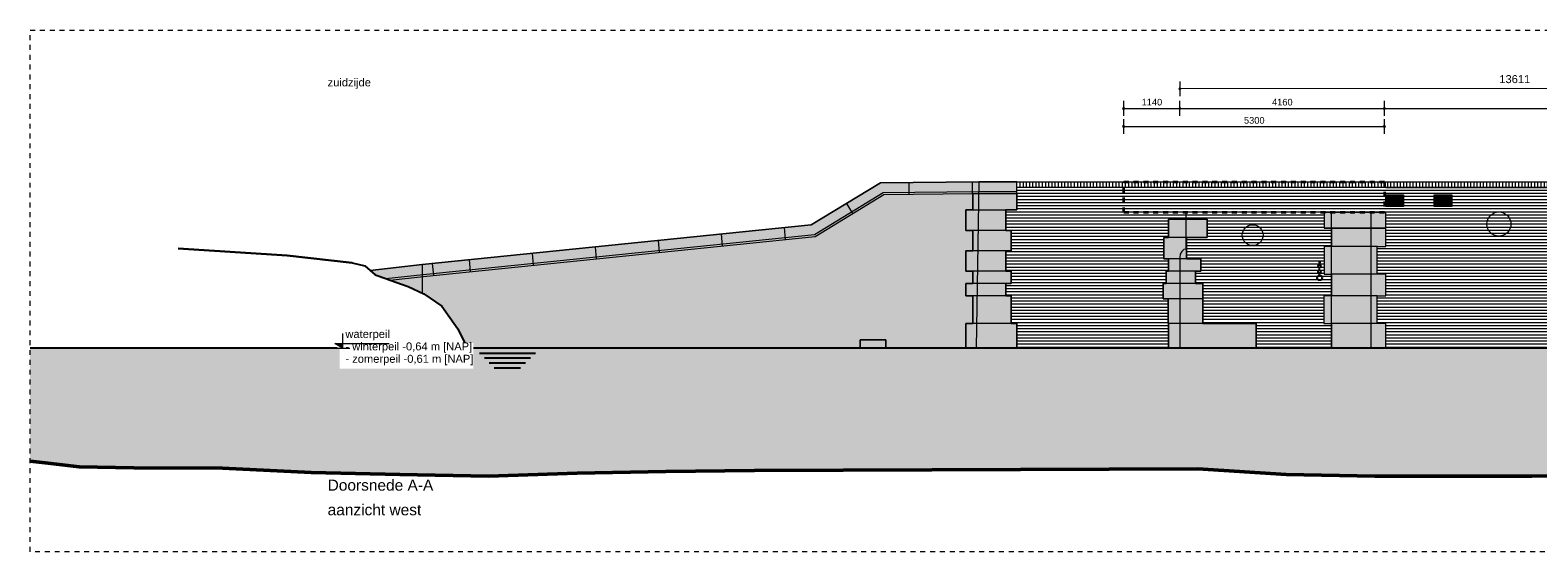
# Model space of a CAD drawing. Extents: x -294884 to 286267, y 0 to 1429765.
# Tile 148 of 178: x -25200 to 5457, y 1173213 to 1183813. Entities that reach past the tile are written whole.
import ezdxf

# ---------------------------------------------------------------- set-up
doc = ezdxf.new("R2010")
doc.units = 0
doc.header["$MEASUREMENT"] = 0
doc.linetypes.add('DASHED', pattern=[200, 100, -100])
for name, color, linetype in [('A-0010--', 7, 'Continuous'), ('A-0019-AFDEKVLAK', 1, 'Continuous'), ('A-0030-STRAMIEN', 1, 'Continuous'), ('A-0038-STR-MAATLIJN', 1, 'Continuous'), ('A-1100-TXT+MT-SO', 7, 'Continuous'), ('A-1130-TXT+MT-BE', 1, 'Continuous')]:
    doc.layers.add(name, color=color, linetype=linetype)
doc.dimstyles.new('@D00GM', dxfattribs={"dimtxt": 135, "dimasz": 1, "dimexe": 0.18, "dimexo": 0.0625, "dimgap": 13.5, "dimtad": 1, "dimdec": 0, "dimzin": 0, "dimdsep": 46, "dimtxsty": 'Standard', "dimblk": '^SD00____100_10', "dimcen": 0.09, "dimse1": 1, "dimse2": 1, "dimclrd": 1, "dimadec": 0, "dimazin": 0, "dimtfac": 1, "dimtdec": 4, "dimtmove": 0, "dimatfit": 3, "dimfxl": 0, "dimtolj": 1, "dimtzin": 0, "dimlwd": 13, "dimarcsym": 0})
pattern_1 = [(270, (0, 0), (65, -1e-14), [])]
pattern_2 = [(0, (0, 0), (0, 62.5), [])]

# ---------------------------------------------------------------- blocks, each defined once
blk = doc.blocks.new('*D')
at = {"color": 1, "linetype": 'Continuous', "lineweight": 13}
for points in [[(62927, 114665), (63143, 119960)], [(63293, 119954), (62993, 119966)], [(79682, 118845), (79383, 118875)], [(79499, 118522), (79533, 118860)], [(78427, 113303), (78957, 118577)], [(79106, 118562), (78808, 118592)], [(79148, 115040), (79499, 118522)], [(79648, 118507), (79349, 118537)], [(79648, 118507), (79349, 118537)], [(78968, 113249), (79148, 115040)], [(79298, 115025), (78999, 115055)], [(79298, 115025), (78999, 115055)], [(63077, 114659), (62777, 114671)], [(78576, 113288), (78278, 113318)], [(79118, 113234), (78819, 113264)], [(79118, 113234), (78819, 113264)], [(78934, 112910), (78968, 113249)], [(79084, 112895), (78785, 112925)], [(-122398, 58428), (-122398, 58128)], [(-117098, 58275), (-122398, 58278)], [(-117098, 58425), (-117098, 58125)], [(26619, -2220), (26619, -1920)], [(26619, -2220), (26619, -1920)], [(26619, -2070), (31919, -2070)], [(26619, -2070), (31919, -2070)], [(31919, -2220), (31919, -1920)], [(31919, -2220), (31919, -1920)], [(117098, -58425), (117098, -58125)], [(122398, -58428), (122398, -58128)], [(117098, -58275), (122398, -58278)]]:
    blk.add_lwpolyline(points, dxfattribs=at)
at = {"color": 7, "linetype": 'Continuous', "lineweight": 18}
for points in [[(63166, 119959), (63144, 119983), (63120, 119961), (63142, 119937)], [(79555, 118858), (79535, 118883), (79510, 118863), (79530, 118838)], [(78980, 118574), (78960, 118599), (78934, 118579), (78955, 118554)], [(79521, 118520), (79501, 118545), (79476, 118524), (79496, 118499)], [(79521, 118520), (79501, 118545), (79476, 118524), (79496, 118499)], [(79171, 115037), (79151, 115063), (79126, 115042), (79146, 115017)], [(79171, 115037), (79151, 115063), (79126, 115042), (79146, 115017)], [(62950, 114664), (62928, 114688), (62904, 114666), (62926, 114642)], [(78450, 113301), (78429, 113326), (78404, 113305), (78425, 113280)], [(78991, 113246), (78971, 113272), (78945, 113251), (78966, 113226)], [(78991, 113246), (78971, 113272), (78945, 113251), (78966, 113226)], [(78957, 112908), (78937, 112933), (78911, 112913), (78932, 112888)], [(-122398, 58301), (-122421, 58278), (-122398, 58255), (-122375, 58278)], [(-117098, 58298), (-117121, 58275), (-117098, 58252), (-117075, 58275)], [(26619, -2093), (26642, -2070), (26619, -2047), (26596, -2070)], [(26619, -2093), (26642, -2070), (26619, -2047), (26596, -2070)], [(31919, -2093), (31942, -2070), (31919, -2047), (31896, -2070)], [(31919, -2093), (31942, -2070), (31919, -2047), (31896, -2070)], [(117098, -58298), (117121, -58275), (117098, -58252), (117075, -58275)], [(122398, -58301), (122421, -58278), (122398, -58255), (122375, -58278)]]:
    blk.add_lwpolyline(points, close=True, dxfattribs=at)
at = {"layer": 'A-0030-STRAMIEN', "color": 1, "linetype": 'Continuous', "lineweight": 13}
for points in [[(139855, 104285), (140818, 109496)], [(140965, 109469), (140670, 109524)], [(140003, 104257), (139708, 104312)], [(150193, -2166), (150193, -1866)], [(150193, -2016), (155493, -2016)], [(155493, -2166), (155493, -1866)], [(162027, -30782), (162027, -31082)], [(167327, -30932), (162027, -30932)], [(167327, -30782), (167327, -31082)]]:
    blk.add_lwpolyline(points, dxfattribs=at)
at = {"layer": 'A-0030-STRAMIEN', "color": 7, "linetype": 'Continuous', "lineweight": 18}
for points in [[(140840, 109492), (140822, 109519), (140795, 109501), (140814, 109474)], [(139878, 104280), (139859, 104307), (139833, 104289), (139851, 104262)], [(150193, -2039), (150216, -2016), (150193, -1993), (150170, -2016)], [(155493, -2039), (155516, -2016), (155493, -1993), (155470, -2016)], [(162027, -30909), (162004, -30932), (162027, -30955), (162050, -30932)], [(167327, -30909), (167304, -30932), (167327, -30955), (167350, -30932)]]:
    blk.add_lwpolyline(points, close=True, dxfattribs=at)
at = {"layer": 'A-0038-STR-MAATLIJN', "color": 1, "linetype": 'Continuous', "lineweight": 13}
for points in [[(54211, 116191), (54774, 129790)], [(54924, 129784), (54624, 129797)], [(93531, 103792), (95230, 122696)], [(95379, 122683), (95080, 122709)], [(54361, 116185), (54061, 116197)], [(132939, 106441), (134733, 116156)], [(134881, 116129), (134586, 116184)], [(140523, 109551), (141512, 114908)], [(141660, 114881), (141365, 114935)], [(139716, 105182), (140523, 109551)], [(140670, 109524), (140375, 109578)], [(140670, 109524), (140375, 109578)], [(133086, 106414), (132791, 106468)], [(139560, 104339), (139716, 105182)], [(139863, 105155), (139568, 105209)], [(139863, 105155), (139568, 105209)], [(139708, 104312), (139413, 104366)], [(93680, 103778), (93382, 103805)], [(58982, 102621), (58994, 102921)], [(58988, 102771), (64711, 102534)], [(64705, 102384), (64717, 102684)], [(136364, 96015), (136419, 96310)], [(136392, 96163), (141960, 95134)], [(141932, 94987), (141987, 95282)], [(98404, 84548), (98430, 84847)], [(98417, 84697), (105364, 84073)], [(105351, 83924), (105378, 84222)], [(27759, -1151), (27759, -1451)], [(41370, -1148), (41370, -1448)], [(80074, -1152), (80074, -1452)], [(99055, -1148), (99055, -1448)], [(151050, -1420), (151050, -1120)], [(160941, -1420), (160941, -1120)], [(41370, -1298), (27759, -1301)], [(99055, -1298), (80074, -1302)], [(151050, -1270), (160941, -1270)], [(85620, -2081), (85620, -1781)], [(85620, -2081), (85620, -1781)], [(150193, -1866), (150193, -1566)], [(150193, -1716), (151050, -1716)], [(151050, -1866), (151050, -1566)], [(151050, -1866), (151050, -1566)], [(151050, -1716), (155493, -1716)], [(155493, -1866), (155493, -1566)], [(155493, -1866), (155493, -1566)], [(155493, -1716), (160941, -1716)], [(160941, -1866), (160941, -1566)], [(163921, -1933), (163921, -1633)], [(163921, -1783), (167496, -1783)], [(167496, -1933), (167496, -1633)], [(87964, -2761), (87964, -2461)], [(87964, -2611), (89764, -2611)], [(89764, -2761), (89764, -2461)], [(89764, -2761), (89764, -2461)], [(89764, -2611), (93264, -2611)], [(93264, -2761), (93264, -2461)], [(16419, -29459), (16419, -29759)], [(16419, -29609), (30030, -29612)], [(30030, -29462), (30030, -29762)], [(85801, -29491), (85801, -29791)], [(85801, -29641), (104781, -29645)], [(104781, -29495), (104781, -29795)], [(156589, -30203), (156589, -29903)], [(166470, -30203), (166470, -29903)], [(166470, -30053), (156589, -30053)], [(91591, -30907), (91591, -30607)], [(95091, -30907), (95091, -30607)], [(95091, -30907), (95091, -30607)], [(96891, -30907), (96891, -30607)], [(95091, -30757), (91591, -30757)], [(96891, -30757), (95091, -30757)]]:
    blk.add_lwpolyline(points, dxfattribs=at)
at = {"layer": 'A-0038-STR-MAATLIJN', "color": 7, "linetype": 'Continuous', "lineweight": 18}
for points in [[(54797, 129790), (54775, 129813), (54751, 129791), (54773, 129768)], [(95253, 122694), (95232, 122719), (95207, 122698), (95228, 122673)], [(54234, 116190), (54212, 116214), (54188, 116192), (54210, 116168)], [(134756, 116152), (134737, 116179), (134711, 116161), (134729, 116134)], [(141535, 114904), (141516, 114930), (141490, 114912), (141508, 114885)], [(140545, 109547), (140527, 109574), (140500, 109555), (140519, 109528)], [(140545, 109547), (140527, 109574), (140500, 109555), (140519, 109528)], [(132961, 106437), (132943, 106463), (132916, 106445), (132934, 106418)], [(139738, 105178), (139720, 105205), (139693, 105186), (139712, 105159)], [(139738, 105178), (139720, 105205), (139693, 105186), (139712, 105159)], [(139583, 104335), (139564, 104362), (139538, 104343), (139556, 104317)], [(93554, 103790), (93533, 103815), (93508, 103794), (93529, 103769)], [(58987, 102748), (59011, 102770), (58989, 102794), (58965, 102772)], [(64710, 102511), (64734, 102533), (64712, 102557), (64688, 102535)], [(136387, 96140), (136414, 96158), (136396, 96185), (136369, 96167)], [(141956, 95112), (141982, 95130), (141964, 95157), (141937, 95138)], [(98415, 84674), (98440, 84695), (98419, 84720), (98394, 84699)], [(105362, 84050), (105387, 84071), (105366, 84096), (105342, 84075)], [(27759, -1278), (27736, -1301), (27759, -1324), (27782, -1301)], [(41370, -1275), (41347, -1298), (41370, -1321), (41393, -1298)], [(80074, -1279), (80051, -1302), (80074, -1325), (80097, -1302)], [(99055, -1275), (99032, -1298), (99055, -1321), (99078, -1298)], [(151050, -1293), (151073, -1270), (151050, -1247), (151027, -1270)], [(160941, -1293), (160964, -1270), (160941, -1247), (160918, -1270)], [(150193, -1739), (150216, -1716), (150193, -1693), (150170, -1716)], [(151050, -1739), (151073, -1716), (151050, -1693), (151027, -1716)], [(151050, -1739), (151073, -1716), (151050, -1693), (151027, -1716)], [(155493, -1739), (155516, -1716), (155493, -1693), (155470, -1716)], [(155493, -1739), (155516, -1716), (155493, -1693), (155470, -1716)], [(160941, -1739), (160964, -1716), (160941, -1693), (160918, -1716)], [(163921, -1806), (163944, -1783), (163921, -1760), (163898, -1783)], [(167496, -1806), (167519, -1783), (167496, -1760), (167473, -1783)], [(85620, -1954), (85643, -1931), (85620, -1908), (85597, -1931)], [(85620, -1954), (85643, -1931), (85620, -1908), (85597, -1931)], [(87964, -2634), (87987, -2611), (87964, -2588), (87941, -2611)], [(89764, -2634), (89787, -2611), (89764, -2588), (89741, -2611)], [(89764, -2634), (89787, -2611), (89764, -2588), (89741, -2611)], [(93264, -2634), (93287, -2611), (93264, -2588), (93241, -2611)], [(16419, -29586), (16442, -29609), (16419, -29632), (16396, -29609)], [(30030, -29589), (30053, -29612), (30030, -29635), (30007, -29612)], [(85801, -29618), (85824, -29641), (85801, -29664), (85778, -29641)], [(104781, -29622), (104804, -29645), (104781, -29668), (104758, -29645)], [(156589, -30076), (156566, -30053), (156589, -30030), (156612, -30053)], [(166470, -30076), (166447, -30053), (166470, -30030), (166492, -30053)], [(91591, -30780), (91568, -30757), (91591, -30734), (91614, -30757)], [(95091, -30780), (95068, -30757), (95091, -30734), (95114, -30757)], [(95091, -30780), (95068, -30757), (95091, -30734), (95114, -30757)], [(96891, -30780), (96868, -30757), (96891, -30734), (96914, -30757)]]:
    blk.add_lwpolyline(points, close=True, dxfattribs=at)
at = {"layer": 'A-0038-STR-MAATLIJN', "color": 1, "linetype": 'Continuous'}
blk.add_point((85620, -1931), dxfattribs=at)
at = {"layer": 'A-1130-TXT+MT-BE', "color": 1, "linetype": 'Continuous', "lineweight": 13}
for points in [[(62774, 119975), (63160, 129448)], [(63310, 129442), (63010, 129455)], [(62604, 115818), (62774, 119975)], [(62923, 119969), (62624, 119981)], [(62923, 119969), (62624, 119981)], [(62754, 115812), (62454, 115824)], [(62754, 115812), (62454, 115824)], [(62558, 114679), (62604, 115818)], [(62708, 114673), (62408, 114685)], [(-131879, 58064), (-131879, 57764)], [(-122398, 58058), (-122398, 57758)], [(-122398, 58058), (-122398, 57758)], [(-118237, 58056), (-118237, 57756)], [(-118237, 58056), (-118237, 57756)], [(-117097, 58055), (-117097, 57755)], [(-122398, 57908), (-131879, 57914)], [(-118237, 57906), (-122398, 57908)], [(-117097, 57905), (-118237, 57906)], [(26618, -1850), (26618, -1550)], [(26618, -1700), (27759, -1700)], [(27759, -1850), (27759, -1550)], [(27759, -1850), (27759, -1550)], [(27759, -1700), (31919, -1700)], [(31919, -1850), (31919, -1550)], [(31919, -1850), (31919, -1550)], [(31919, -1700), (41400, -1700)], [(41400, -1850), (41400, -1550)], [(25452, -30820), (25452, -30520)], [(30752, -30820), (30752, -30520)], [(25452, -30670), (30752, -30670)], [(71110, -33871), (70810, -33871)], [(70960, -34871), (70960, -33871)], [(115190, -33871), (114890, -33871)], [(115040, -34871), (115040, -33871)], [(71110, -34871), (70810, -34871)], [(115190, -34871), (114890, -34871)], [(117097, -58055), (117097, -57755)], [(117097, -57905), (118237, -57906)], [(118237, -58056), (118237, -57756)], [(118237, -58056), (118237, -57756)], [(118237, -57906), (122398, -57908)], [(122398, -58058), (122398, -57758)], [(122398, -58058), (122398, -57758)], [(122398, -57908), (131879, -57914)], [(131879, -58064), (131879, -57764)]]:
    blk.add_lwpolyline(points, dxfattribs=at)
at = {"layer": 'A-1130-TXT+MT-BE', "color": 7, "linetype": 'Continuous', "lineweight": 18}
for points in [[(63183, 129448), (63161, 129471), (63137, 129449), (63159, 129426)], [(62797, 119974), (62774, 119998), (62751, 119976), (62773, 119952)], [(62797, 119974), (62774, 119998), (62751, 119976), (62773, 119952)], [(62627, 115817), (62605, 115841), (62581, 115819), (62603, 115795)], [(62627, 115817), (62605, 115841), (62581, 115819), (62603, 115795)], [(62581, 114678), (62559, 114702), (62535, 114680), (62557, 114656)], [(-131879, 57937), (-131902, 57914), (-131879, 57891), (-131856, 57914)], [(-122398, 57931), (-122421, 57908), (-122398, 57885), (-122375, 57908)], [(-122398, 57931), (-122421, 57908), (-122398, 57885), (-122375, 57908)], [(-118237, 57929), (-118260, 57906), (-118237, 57883), (-118214, 57906)], [(-118237, 57929), (-118260, 57906), (-118237, 57883), (-118214, 57906)], [(-117097, 57928), (-117120, 57905), (-117097, 57882), (-117074, 57905)], [(26618, -1723), (26641, -1700), (26618, -1677), (26595, -1700)], [(27759, -1723), (27782, -1700), (27759, -1677), (27736, -1700)], [(27759, -1723), (27782, -1700), (27759, -1677), (27736, -1700)], [(31919, -1723), (31942, -1700), (31919, -1677), (31896, -1700)], [(31919, -1723), (31942, -1700), (31919, -1677), (31896, -1700)], [(41400, -1723), (41423, -1700), (41400, -1677), (41377, -1700)], [(25452, -30693), (25475, -30670), (25452, -30647), (25429, -30670)], [(30752, -30693), (30775, -30670), (30752, -30647), (30729, -30670)], [(70982, -33871), (70960, -33848), (70937, -33871), (70960, -33894)], [(115063, -33871), (115040, -33848), (115017, -33871), (115040, -33894)], [(70982, -34871), (70960, -34848), (70937, -34871), (70960, -34894)], [(115063, -34871), (115040, -34848), (115017, -34871), (115040, -34894)], [(117097, -57928), (117120, -57905), (117097, -57882), (117074, -57905)], [(118237, -57929), (118260, -57906), (118237, -57883), (118214, -57906)], [(118237, -57929), (118260, -57906), (118237, -57883), (118214, -57906)], [(122398, -57931), (122421, -57908), (122398, -57885), (122375, -57908)], [(122398, -57931), (122421, -57908), (122398, -57885), (122375, -57908)], [(131879, -57937), (131902, -57914), (131879, -57891), (131856, -57914)]]:
    blk.add_lwpolyline(points, close=True, dxfattribs=at)
at = {"color": 7, "linetype": 'Continuous', "char_height": 135, "attachment_point": 7, "line_spacing_factor": 0.933333}
for s, insert, rotation in [('{\\fArial|b0|i0|c12|p0;340}', (79443, 118543), 84.2582), ('{\\fArial|b0|i0|c12|p0;5300}', (62969, 117109), 87.6654), ('{\\fArial|b0|i0|c12|p0;3500}', (79246, 116581), 84.2577), ('{\\fArial|b0|i0|c12|p0;5300}', (78614, 115740), 84.2577), ('{\\fArial|b0|i0|c12|p0;1800}', (78980, 113945), 84.2577), ('{\\fArial|b0|i0|c12|p0;340}', (78879, 112931), 84.2582), ('{\\fArial|b0|i0|c12|p0;5300}', (-119954, 58369), 359.9654), ('{\\fArial|b0|i0|c12|p0;5300}', (119541, -58219), 359.9654)]:
    blk.add_mtext(s, dxfattribs=dict(at, insert=insert, rotation=rotation))
at = {"color": 7, "linetype": 'Continuous', "insert": (29063, -2013), "char_height": 135, "attachment_point": 7, "line_spacing_factor": 0.933333}
blk.add_mtext('{\\fArial|b0|i0|c12|p0;5300}', dxfattribs=at)
blk.add_mtext('{\\fArial|b0|i0|c12|p0;5300}', dxfattribs=at)
at = {"layer": 'A-0030-STRAMIEN', "color": 7, "linetype": 'Continuous', "insert": (140224, 106660), "char_height": 162, "attachment_point": 7, "rotation": 79.5354, "line_spacing_factor": 0.933333}
blk.add_mtext('{\\fArial|b0|i0|c12|p0;5300}', dxfattribs=at)
at = {"layer": 'A-0030-STRAMIEN', "color": 7, "linetype": 'Continuous', "char_height": 162, "attachment_point": 7, "line_spacing_factor": 0.933333}
for insert in [(152596, -1947), (164429, -30821)]:
    blk.add_mtext('{\\fArial|b0|i0|c12|p0;5300}', dxfattribs=dict(at, insert=insert))
at = {"layer": 'A-0038-STR-MAATLIJN', "color": 7, "linetype": 'Continuous', "char_height": 162, "attachment_point": 7, "line_spacing_factor": 0.933333}
for s, insert, rotation in [('{\\fArial|b0|i0|c12|p0;13611}', (54411, 122684), 87.6307), ('{\\fArial|b0|i0|c12|p0;18980}', (94284, 112942), 84.865), ('{\\fArial|b0|i0|c12|p0;5448}', (140905, 111999), 79.5354), ('{\\fArial|b0|i0|c12|p0;9880}', (133723, 111068), 79.535), ('{\\fArial|b0|i0|c12|p0;4443}', (140007, 107136), 79.5354), ('{\\fArial|b0|i0|c12|p0;857}', (139536, 104591), 79.5354), ('{\\fArial|b0|i0|c12|p0;5728}', (61605, 102732), 357.6307), ('{\\fArial|b0|i0|c12|p0;5662}', (138945, 95761), 349.535), ('{\\fArial|b0|i0|c12|p0;6975}', (101650, 84476), 354.865), ('{\\fArial|b0|i0|c12|p0;13611}', (34255, -1189), 0.011), ('{\\fArial|b0|i0|c12|p0;18980}', (89255, -1189), 0.011), ('{\\fArial|b0|i0|c12|p0;9890}', (155748, -1201), 0), ('{\\fArial|b0|i0|c12|p0;13611}', (22915, -29499), 359.989), ('{\\fArial|b0|i0|c12|p0;18980}', (94982, -29532), 359.989), ('{\\fArial|b0|i0|c12|p0;9880}', (161282, -29984), 360)]:
    blk.add_mtext(s, dxfattribs=dict(at, insert=insert, rotation=rotation))
for s, insert in [('{\\fArial|b0|i0|c12|p0;857}', (150436, -1647)), ('{\\fArial|b0|i0|c12|p0;4443}', (153024, -1647)), ('{\\fArial|b0|i0|c12|p0;5448}', (157970, -1647)), ('{\\fArial|b0|i0|c12|p0;3575}', (165461, -1714)), ('{\\fArial|b0|i0|c12|p0;1800}', (88617, -2542)), ('{\\fArial|b0|i0|c12|p0;3500}', (91267, -2542)), ('{\\fArial|b0|i0|c12|p0;3500}', (93094, -30688)), ('{\\fArial|b0|i0|c12|p0;1800}', (95744, -30688))]:
    blk.add_mtext(s, dxfattribs=dict(at, insert=insert))
at = {"layer": 'A-1130-TXT+MT-BE', "color": 7, "linetype": 'Continuous', "char_height": 135, "attachment_point": 7, "line_spacing_factor": 0.933333}
for s, insert, rotation in [('{\\fArial|b0|i0|c12|p0;9481}', (62901, 124508), 87.6653), ('{\\fArial|b0|i0|c12|p0;4160}', (62623, 117693), 87.6653), ('{\\fArial|b0|i0|c12|p0;1140}', (62515, 115045), 87.6653), ('{\\fArial|b0|i0|c12|p0;9481}', (-127344, 58004), 359.9653), ('{\\fArial|b0|i0|c12|p0;4160}', (-120524, 58000), 359.9653), ('{\\fArial|b0|i0|c12|p0;1140}', (-117873, 57998), 359.9653), ('{\\fArial|b0|i0|c12|p0;1140}', (26982, -1643), 360), ('{\\fArial|b0|i0|c12|p0;4160}', (29633, -1643), 360), ('{\\fArial|b0|i0|c12|p0;9481}', (36454, -1643), 360), ('{\\fArial|b0|i0|c12|p0;1000}', (70902, -34578), 90), ('{\\fArial|b0|i0|c12|p0;1000}', (114982, -34578), 90), ('{\\fArial|b0|i0|c12|p0;1140}', (117461, -57848), 359.9654), ('{\\fArial|b0|i0|c12|p0;4160}', (120111, -57849), 359.9654), ('{\\fArial|b0|i0|c12|p0;9481}', (126932, -57853), 359.9654)]:
    blk.add_mtext(s, dxfattribs=dict(at, insert=insert, rotation=rotation))
at = {"layer": 'A-1130-TXT+MT-BE', "color": 7, "linetype": 'Continuous', "insert": (27896, -30612), "char_height": 135, "attachment_point": 7, "line_spacing_factor": 0.933333}
blk.add_mtext('{\\fArial|b0|i0|c12|p0;5300}', dxfattribs=at)
blk = doc.blocks.new('^SD00____100_10')
at = {"layer": 'A-1130-TXT+MT-BE', "color": 7, "linetype": 'Continuous', "lineweight": 18}
blk.add_lwpolyline([(0, -23), (23, 0), (0, 23), (-23, 0)], close=True, dxfattribs=at)
at = {"layer": 'A-1130-TXT+MT-BE', "color": 1, "linetype": 'Continuous', "lineweight": 13}
blk.add_lwpolyline([(0, -150), (0, 150)], dxfattribs=at)
blk = doc.blocks.new('M-NIEUW_266')
at = {"linetype": 'Continuous', "lineweight": 5}
for color, points in [(8, [(21740.2, -3449.3), (20344.1, -4300.4), (12380.2, -5114), (11701.2, -5188.2), (11397.4, -5080), (11294.2, -4991.2), (12355.8, -4875.3), (20265.6, -4067.1), (21671.8, -3210), (23671.2, -3190.3), (24447.1, -3193.9), (24447.1, -3434.6), (23547.1, -3431.3)]), (254, [(21257.4, -6571.6), (13230, -6571.6), (13230, -6481.2), (13080, -6181.2), (12750, -5721.2), (12390, -5471.2), (12071.2, -5320), (11701.2, -5188.2), (12380.2, -5114), (20344.1, -4300.4), (21740.2, -3449.3), (23547.1, -3431.3), (23547.1, -3764.1), (23410.4, -3764.1), (23410.4, -4179), (23547.1, -4179), (23547.1, -4594), (23410.4, -4594), (23410.4, -5009), (23547.1, -5009), (23547.1, -5260), (23410.4, -5260), (23410.4, -5511), (23547.1, -5511), (23547.1, -6070.4), (23410.4, -6070.4), (23410.4, -6571.6)]), (8, [(24447.1, -3421.3), (24447.1, -3764.1), (24217.9, -3764.1), (24217.9, -4179), (24330.4, -4179), (24330.4, -4594), (24217.9, -4594), (24217.9, -5009), (24330.4, -5009), (24330.4, -5260), (24217.9, -5260), (24217.9, -5511), (24330.4, -5511), (24330.4, -6070.4), (24445.1, -6070.4), (24445.1, -6571.6), (23410.4, -6571.6), (23410.4, -6070.4), (23547.1, -6070.4), (23547.1, -5511), (23410.4, -5511), (23410.4, -5260), (23547.1, -5260), (23547.1, -5009), (23410.4, -5009), (23410.4, -4594), (23547.1, -4594), (23547.1, -4179), (23410.4, -4179), (23410.4, -3764.1), (23547.1, -3764.1), (23547.1, -3431.3), (23616.5, -3430.6), (23667.4, -3429.7)]), (8, [(31949.2, -3694.3), (31949.2, -3454.3), (32309.2, -3454.3), (32309.2, -3694.3)]), (8, [(32927.4, -3694.6), (32927.4, -3454.6), (33287.4, -3454.6), (33287.4, -3694.6)]), (8, [(29311.3, -6571.3), (27531.3, -6571.3), (27531.3, -6070), (27521.3, -6070), (27521.3, -5571.5), (27421.3, -5571.5), (27421.3, -5260), (27481.3, -5260), (27481.3, -5009), (27531.3, -5009), (27531.3, -4759), (27431.3, -4759), (27431.3, -4321), (27531.3, -4321), (27531.3, -3951.5), (28016.3, -3951.5), (28316.3, -3951.5), (28316.3, -4321), (27896.3, -4321), (27896.3, -4759), (28186.3, -4759), (28186.3, -5009), (28076.3, -5009), (28076.3, -5260), (28228.8, -5260), (28228.8, -5571.5), (28228.8, -6071.5), (29311.3, -6071.5)]), (8, [(31949.2, -3814.3), (31949.2, -4134), (30696.4, -4134), (30696.4, -3814.3)]), (8, [(31949.2, -4509), (31771.6, -4509), (31771.6, -5071.5), (31949.2, -5071.5), (31949.2, -5509), (31771.6, -5509), (31771.6, -6070), (31949.2, -6070), (31949.2, -6571.3), (30846.4, -6571.3), (30846.4, -6070), (30688.5, -6070), (30688.5, -5509), (30846.4, -5509), (30846.4, -5071.5), (30696.4, -5071.5), (30696.4, -4509), (30846.4, -4509), (30846.4, -4134), (31949.2, -4134)]), (8, [(21257.4, -6571.6), (21257.4, -6400), (21780.4, -6400), (21780.4, -6571.6)]), (111, [(4381.7, -6571.6), (53130.4, -6571.6), (53130.4, -8790.3), (52526.1, -8781.6), (51416.2, -8771.6), (50998.9, -8761.6), (49889, -8751.6), (49196.2, -8731.6), (48086.2, -8721.6), (47393.4, -8721.6), (46700.7, -8721.6), (45590.7, -8711.6), (44897.9, -8621.6), (43929.6, -8481.6), (42646.4, -8651.6), (41967.7, -8730), (40324, -8931.6), (38521.3, -9161.6), (36718.5, -9161.6), (34915.8, -9171.6), (31727.4, -9171.6), (29924.7, -9141.6), (28121.9, -9021.6), (19108.1, -9061.6), (17305.4, -9081.6), (15502.6, -9111.6), (13699.9, -9171.6), (11897.1, -9141.6), (10094.3, -9101.6), (8291.6, -9011.6), (6488.8, -9001.6), (5378.8, -8981.6), (4686.1, -8901.6), (4381.7, -8866)])]:
    blk.add_hatch(color=color, dxfattribs=at).paths.add_polyline_path(points, flags=0)
h = blk.add_hatch(dxfattribs=at)
h.set_pattern_fill('@AVMWH2', color=251, style=0, pattern_type=0)
h.set_pattern_definition([(180, (0, 0), (-8e-15, -62.5), [])])
h.paths.add_polyline_path([(27531.3, -6571.3), (24445.1, -6571.6), (24445.1, -6070.4), (24330.4, -6070.4), (24330.4, -5511), (24217.9, -5511), (24217.9, -5260), (24330.4, -5260), (24330.4, -5009), (24217.9, -5009), (24217.9, -4594), (24330.4, -4594), (24330.4, -4179), (24217.9, -4179), (24217.9, -3764.1), (24447.1, -3764.1), (24447.1, -3303.9), (26949.2, -3303.9), (26949.2, -3814.3), (27881.3, -3814.3), (27881.3, -3951.5), (27531.3, -3951.5), (27531.3, -4321), (27431.3, -4321), (27431.3, -4759), (27531.3, -4759), (27531.3, -5009), (27481.3, -5009), (27481.3, -5260), (27421.3, -5260), (27421.3, -5571.5), (27521.3, -5571.5), (27521.3, -6070), (27531.3, -6070)], flags=0)
h = blk.add_hatch(dxfattribs=at)
h.set_pattern_fill('@AVMWV', color=8, style=0, pattern_type=0)
h.set_pattern_definition(pattern_1)
h.paths.add_polyline_path([(31949.2, -3303.9), (31949.2, -3193.9), (24447.1, -3193.9), (24447.1, -3305.2)], flags=0)
h = blk.add_hatch(dxfattribs=at)
h.set_pattern_fill('@AVMWH2', color=251, style=0, pattern_type=0)
h.set_pattern_definition(pattern_2)
h.paths.add_polyline_path([(31949.2, -6571.3), (41100, -6571.6), (41100, -5385.2), (41000, -5385.2), (41000, -4800.2), (40740.4, -4800.2), (40695.6, -4829.1), (40570.6, -4829.1), (40589.3, -4183.6), (40664.5, -4164.6), (40686.1, -3538.7), (40778.5, -3498.5), (40793.3, -3291.8), (26949.2, -3291.8), (26949.2, -3814.3), (31949.2, -3814.3), (31949.2, -4509), (31771.6, -4509), (31771.6, -5071.5), (31949.2, -5071.5), (31949.2, -5509), (31771.6, -5509), (31771.6, -6070), (31949.2, -6070)], flags=0)
h = blk.add_hatch(dxfattribs=at)
h.set_pattern_fill('@AVMWV', color=8, style=0, pattern_type=0)
h.set_pattern_definition(pattern_1)
h.paths.add_polyline_path([(40685.2, -3305.2), (40793.3, -3305.2), (40797.9, -3240.8), (40801.3, -3193.8), (31949.2, -3193.9), (31949.2, -3305.2)], flags=0)
h = blk.add_hatch(dxfattribs=at)
h.set_pattern_fill('@AVMWH2', color=251, style=0, pattern_type=0)
h.set_pattern_definition(pattern_2)
h.paths.add_polyline_path([(29311.3, -6571.3), (30846.4, -6571.3), (30846.9, -6070), (30688.5, -6070), (30688.5, -5509), (30846.9, -5509), (30846.9, -5071.5), (30696.4, -5071.5), (30696.4, -4509), (30846.4, -4509), (30846.4, -4134), (30696.4, -4134), (30696.4, -3814.3), (27881.3, -3814.3), (27881.3, -3951.5), (28316.3, -3951.5), (28316.3, -4321), (27896.3, -4321), (27896.3, -4759), (28186.3, -4759), (28186.3, -5009), (28076.3, -5009), (28076.3, -5260), (28228.8, -5260), (28228.8, -6071.5), (29311.3, -6071.5)], flags=0)
at = {"color": 7, "linetype": 'DASHED', "lineweight": 0}
blk.add_lwpolyline([(4381.7, -10711), (4381.7, -111), (54781.7, -111), (54781.7, -10711)], close=True, dxfattribs=at)
at = {"color": 8, "linetype": 'Continuous', "lineweight": 13}
for points in [[(23547.1, -3431.3), (24447.1, -3434.6), (24447.1, -3193.9), (23671.2, -3190.3), (21671.8, -3210), (20265.6, -4067.1), (12355.8, -4875.3), (11294.2, -4991.2), (11397.4, -5080), (11701.2, -5188.2), (12380.2, -5114), (20344.1, -4300.4), (21740.2, -3449.3)], [(24447.1, -3421.3), (24447.1, -3764.1), (24217.9, -3764.1), (24217.9, -4179), (24330.4, -4179), (24330.4, -4594), (24217.9, -4594), (24217.9, -5009), (24330.4, -5009), (24330.4, -5260), (24217.9, -5260), (24217.9, -5511), (24330.4, -5511), (24330.4, -6070.4), (24445.1, -6070.4), (24445.1, -6571.6), (23410.4, -6571.6), (23410.4, -6070.4), (23547.1, -6070.4), (23547.1, -5511), (23410.4, -5511), (23410.4, -5260), (23547.1, -5260), (23547.1, -5009), (23410.4, -5009), (23410.4, -4594), (23547.1, -4594), (23547.1, -4179), (23410.4, -4179), (23410.4, -3764.1), (23547.1, -3764.1), (23547.1, -3431.3), (23616.5, -3430.6), (23667.4, -3429.7)], [(31949.2, -3694.3), (31949.2, -3454.3), (32309.2, -3454.3), (32309.2, -3694.3)], [(32927.4, -3694.6), (32927.4, -3454.6), (33287.4, -3454.6), (33287.4, -3694.6)], [(29311.3, -6571.3), (27531.3, -6571.3), (27531.3, -6070), (27521.3, -6070), (27521.3, -5571.5), (27421.3, -5571.5), (27421.3, -5260), (27481.3, -5260), (27481.3, -5009), (27531.3, -5009), (27531.3, -4759), (27431.3, -4759), (27431.3, -4321), (27531.3, -4321), (27531.3, -3951.5), (28016.3, -3951.5), (28316.3, -3951.5), (28316.3, -4321), (27896.3, -4321), (27896.3, -4759), (28186.3, -4759), (28186.3, -5009), (28076.3, -5009), (28076.3, -5260), (28228.8, -5260), (28228.8, -5571.5), (28228.8, -5571.5), (28228.8, -6071.5), (29311.3, -6071.5)], [(30696.4, -3814.3), (30696.4, -4134), (31949.2, -4134), (31949.2, -3814.3)], [(31949.2, -4134), (30846.4, -4134), (30846.4, -4509), (30696.4, -4509), (30696.4, -5071.5), (30846.4, -5071.5), (30846.4, -5509), (30688.5, -5509), (30688.5, -6070), (30846.4, -6070), (30846.4, -6571.3), (31949.2, -6571.3), (31949.2, -6070), (31771.6, -6070), (31771.6, -5509), (31949.2, -5509), (31949.2, -5071.5), (31771.6, -5071.5), (31771.6, -4509), (31949.2, -4509)], [(21780.4, -6571.6), (21780.4, -6400), (21257.4, -6400), (21257.4, -6571.6)]]:
    blk.add_lwpolyline(points, close=True, dxfattribs=at)
at = {"color": 7, "linetype": 'Continuous', "lineweight": 18}
for points in [[(11294.2, -4991.2), (12355.8, -4875.3), (20265.6, -4067.1), (21671.8, -3210), (23671.2, -3190.3)], [(23671.2, -3190.3), (23617.4, -6571.6)], [(23671.2, -3190.3), (23617.4, -6571.6)], [(23671.2, -3190.3), (24447.1, -3193.9)], [(24447.1, -3193.9), (31949.2, -3193.9)], [(31949.2, -3193.9), (40801.3, -3193.8)], [(11614.7, -5157.4), (12376.2, -5074.2), (20331, -4261.5), (21728.8, -3409.4), (23668, -3391.3)], [(23668, -3391.3), (24447.1, -3391.3)], [(27881.3, -3814.3), (27881.3, -4559), (27841.9, -4567.2), (27798.8, -4609), (27768.8, -4660), (27758.8, -4729), (27758.8, -6571.3)], [(30846.4, -6571.3), (30846.4, -3814.3)], [(31648, -6571.3), (31648, -3814.3)], [(12355.8, -4875.3), (12355.8, -5455)]]:
    blk.add_lwpolyline(points, dxfattribs=at)
at = {"color": 1, "linetype": 'Continuous', "lineweight": 13}
for points in [[(22248.2, -3204.3), (22248.2, -3444.3)], [(23547.1, -3431.3), (23547.1, -3764.1), (23410.4, -3764.1), (23410.4, -4179), (23547.1, -4179), (23547.1, -4594), (23410.4, -4594), (23410.4, -5009), (23547.1, -5009), (23547.1, -5260), (23410.4, -5260), (23410.4, -5511), (23547.1, -5511), (23547.1, -6070.4), (23410.4, -6070.4), (23410.4, -6571.6), (24445.1, -6571.6), (24445.1, -6070.4), (24330.4, -6070.4), (24330.4, -5511), (24217.9, -5511), (24217.9, -5260), (24330.4, -5260), (24330.4, -5009), (24217.9, -5009), (24217.9, -4594), (24330.4, -4594), (24330.4, -4179), (24217.9, -4179), (24217.9, -3764.1), (24447.1, -3764.1), (24447.1, -3193.9)], [(23534.2, -3191.7), (23534.2, -3431.4)], [(24447.1, -3303.9), (31949.2, -3303.9)], [(31949.2, -3305.2), (40793.3, -3305.2)], [(11701.2, -5188.2), (12380.2, -5114), (20344.1, -4300.4), (21740.2, -3449.3), (23547.1, -3431.3)], [(20979.1, -3632.2), (21104, -3837.2)], [(23547.1, -3431.3), (24447.1, -3434.6)], [(27881.3, -3951.5), (27531.3, -3951.5), (27531.3, -4321), (27431.3, -4321), (27431.3, -4759), (27531.3, -4759), (27531.3, -5009), (27481.3, -5009), (27481.3, -5260), (27421.3, -5260), (27421.3, -5571.5), (27521.3, -5571.5), (27521.3, -6070), (27531.3, -6070), (27531.3, -6571.3)], [(29311.3, -6571.3), (29311.3, -6071.5), (28228.8, -6071.5), (28228.8, -5571.5), (28228.8, -5571.5), (28228.8, -5260), (28076.3, -5260), (28076.3, -5009), (28186.3, -5009), (28186.3, -4759), (27896.3, -4759), (27896.3, -4321), (28316.3, -4321), (28316.3, -3951.5), (28016.3, -3951.5), (27881.3, -3951.5)], [(30696.4, -3814.3), (30696.4, -4134), (30846.4, -4134), (30846.4, -4509), (30696.4, -4509), (30696.4, -5071.5), (30846.4, -5071.5), (30846.4, -5509), (30688.5, -5509), (30688.5, -6070), (30846.4, -6070), (30846.4, -6571.3), (31949.2, -6571.3), (31949.2, -6070), (31771.6, -6070), (31771.6, -5509), (31949.2, -5509), (31949.2, -5071.5), (31771.6, -5071.5), (31771.6, -4509), (31949.2, -4509), (31949.2, -4134), (31949.2, -4134), (31949.2, -3814.3)], [(18431.3, -4254.5), (18455.7, -4493.3)], [(19712.6, -4123.6), (19736.9, -4362.4)], [(15868.9, -4516.3), (15893.3, -4755.1)], [(17150.1, -4385.4), (17174.5, -4624.2)], [(12557.8, -4854.6), (12582.2, -5093.4)], [(13306.5, -4778.1), (13330.9, -5016.9)], [(14587.7, -4647.2), (14612.1, -4886)]]:
    blk.add_lwpolyline(points, dxfattribs=at)
at = {"color": 4, "linetype": 'DASHED', "lineweight": 35}
blk.add_lwpolyline([(31919.4, -3193.9), (31919.4, -3814.3), (26619.4, -3814.3), (26619.4, -3193.9)], close=True, dxfattribs=at)
at = {"color": 254, "linetype": 'Continuous', "lineweight": 13}
blk.add_lwpolyline([(21257.4, -6571.6), (13230, -6571.6), (13230, -6481.2), (13080, -6181.2), (12750, -5721.2), (12390, -5471.2), (12071.2, -5320), (11701.2, -5188.2), (12380.2, -5114), (20344.1, -4300.4), (21740.2, -3449.3), (23547.1, -3431.3), (23547.1, -3764.1), (23410.4, -3764.1), (23410.4, -4179), (23547.1, -4179), (23547.1, -4594), (23410.4, -4594), (23410.4, -5009), (23547.1, -5009), (23547.1, -5260), (23410.4, -5260), (23410.4, -5511), (23547.1, -5511), (23547.1, -6070.4), (23410.4, -6070.4), (23410.4, -6571.6)], close=True, dxfattribs=at)
at = {"color": 1, "linetype": 'Continuous', "lineweight": 13}
for points in [[(31949.2, -3694.3), (31949.2, -3454.3), (32309.2, -3454.3), (32309.2, -3694.3)], [(32927.4, -3694.6), (32927.4, -3454.6), (33287.4, -3454.6), (33287.4, -3694.6)], [(21257.4, -6400), (21780.4, -6400), (21780.4, -6571.6), (21257.4, -6571.6)]]:
    blk.add_lwpolyline(points, close=True, dxfattribs=at)
at = {"color": 8, "linetype": 'Continuous', "lineweight": 5}
for points in [[(23547.1, -3764.1), (24217.9, -3764.1)], [(28016.3, -3951.5), (27531.3, -3951.5)], [(24217.9, -4179), (23547.1, -4179)], [(31949.2, -4134), (30696.4, -4134)], [(24217.9, -4594), (23547.1, -4594)], [(28316.3, -4321), (27531.3, -4321)], [(31771.6, -4509), (30846.4, -4509)], [(27896.3, -4759), (27531.3, -4759)], [(24217.9, -5009), (23547.1, -5009)], [(28076.3, -5009), (27531.3, -5009)], [(31771.6, -5071.5), (30846.9, -5071.5)], [(24217.9, -5260), (23547.1, -5260)], [(24217.9, -5511), (23547.1, -5511)], [(28228.8, -5260), (27421.3, -5260)], [(31771.6, -5509), (30846.9, -5509)], [(28228.8, -5571.5), (27421.3, -5571.5)], [(24330.4, -6070.4), (23547.1, -6070.4)], [(28228.8, -6071.5), (27531.3, -6070)], [(31771.6, -6070), (30846.9, -6070)]]:
    blk.add_lwpolyline(points, dxfattribs=at)
at = {"color": 5, "linetype": 'Continuous', "lineweight": 25}
for points in [[(10927.4, -4840), (9610.4, -4690), (7390.4, -4550)], [(7390.4, -4550), (9610.4, -4690), (10927.4, -4840), (11188.1, -4900), (11294.2, -4991.2), (11397.4, -5080), (11614.7, -5157.4), (11701.2, -5188.2), (12071.2, -5320), (12390, -5471.2), (12750, -5721.2), (13080, -6181.2), (13230, -6481.2), (13230, -6571.6)], [(30626.3, -4826.6), (30576.3, -4826.6)], [(30601.3, -4814.1), (30601.3, -4886.6)], [(30601.3, -4999.1), (30601.3, -4926.6)], [(30601.3, -5111.6), (30601.3, -5039.1)], [(53130.4, -6571.6), (4381.7, -6571.6)], [(54781.7, -6571.6), (4690.6, -6571.6)], [(13517.5, -6671.6), (14498.6, -6671.6)], [(13674, -6671.6), (14655.1, -6671.6)], [(13617.5, -6771.6), (14398.6, -6771.6)], [(13717.5, -6871.6), (14298.6, -6871.6)], [(13774, -6771.6), (14555.1, -6771.6)], [(13817.5, -6971.6), (14198.6, -6971.6)], [(13874, -6871.6), (14455.1, -6871.6)], [(13974, -6971.6), (14355.1, -6971.6)]]:
    blk.add_lwpolyline(points, dxfattribs=at)
at = {"color": 111, "linetype": 'Continuous', "lineweight": 13}
for points in [[(4381.7, -6571.6), (53130.4, -6571.6)], [(36718.5, -9161.6), (34915.8, -9171.6), (31727.4, -9171.6), (29924.7, -9141.6), (28121.9, -9021.6), (19108.1, -9061.6), (17305.4, -9081.6), (15502.6, -9111.6), (13699.9, -9171.6), (11897.1, -9141.6), (10094.3, -9101.6), (8291.6, -9011.6), (6488.8, -9001.6), (5378.8, -8981.6), (4686.1, -8901.6), (4381.7, -8866)]]:
    blk.add_lwpolyline(points, dxfattribs=at)
at = {"color": 1, "linetype": 'Continuous', "lineweight": 13}
for centre, radius in [((34246.8, -4050.6), 245.1), ((29240.4, -4276.5), 212.1)]:
    blk.add_circle(centre, radius, dxfattribs=at)
at = {"color": 5, "linetype": 'Continuous', "lineweight": 25}
for centre, radius in [((30601.3, -4906.6), 30), ((30601.3, -5141.6), 50), ((30601.3, -5019.1), 30)]:
    blk.add_circle(centre, radius, dxfattribs=at)
at = {"layer": 'A-0010--', "color": 7, "linetype": 'Continuous', "lineweight": 18}
for points in [[(21671.8, -3210), (20265.6, -4067.1)], [(23671.2, -3190.3), (21671.8, -3210)], [(20265.6, -4067.1), (12355.8, -4875.3)], [(12355.8, -4875.3), (11294.2, -4991.2)]]:
    blk.add_lwpolyline(points, dxfattribs=at)
at = {"layer": 'A-0010--', "color": 92, "linetype": 'Continuous', "lineweight": 50}
blk.add_lwpolyline([(4381.7, -8866), (4686.1, -8901.6), (5378.8, -8981.6), (6488.8, -9001.6), (8291.6, -9011.6), (10094.3, -9101.6), (11897.1, -9141.6), (13699.9, -9171.6), (15502.6, -9111.6), (17305.4, -9081.6), (19108.1, -9061.6), (28121.9, -9021.6), (29924.7, -9141.6), (31727.4, -9171.6), (34915.8, -9171.6), (36718.5, -9161.6)], dxfattribs=at)
at = {"layer": 'A-1100-TXT+MT-SO', "color": 7, "linetype": 'Continuous', "insert": (10430, -1301.2), "char_height": 162, "attachment_point": 7, "line_spacing_factor": 0.933333}
blk.add_mtext('{\\fArial|b0|i0|c12|p0;zuidzijde}', dxfattribs=at)
at = {"layer": 'A-1100-TXT+MT-SO', "color": 7, "linetype": 'Continuous', "char_height": 225, "attachment_point": 7, "rotation": 360, "line_spacing_factor": 1.333333}
for s, insert in [('{\\fArial|b0|i0|c12|p0;Doorsnede A-A}', (10430.4, -9471.6)), ('{\\fArial|b0|i0|c12|p0;aanzicht west}', (10430.4, -9971.6))]:
    blk.add_mtext(s, dxfattribs=dict(at, insert=insert))
at = {"linetype": 'Continuous'}
blk.add_wipeout([(10672, -6583.5), (10512, -6480), (10512, -6420), (10672, -6420), (10672, -6230), (11722, -6230), (11722, -6470), (13392, -6470), (13392, -6990), (10672, -6990)], dxfattribs=at).dxf.layer = 'A-0019-AFDEKVLAK'
at = {"linetype": 'Continuous', "lineweight": 5}
blk.add_hatch(color=253, dxfattribs=at).paths.add_polyline_path([(10580, -6476.6), (10730, -6476.6), (10730, -6571.6)], flags=0)
at = {"color": 1, "linetype": 'Continuous', "lineweight": 13}
for points in [[(10730, -6271.6), (10730, -6571.6), (10580, -6476.6), (11680, -6476.6)], [(10580, -6571.6), (10880, -6571.6)]]:
    blk.add_lwpolyline(points, dxfattribs=at)
at = {"layer": 'A-1100-TXT+MT-SO', "color": 7, "linetype": 'Continuous', "char_height": 162, "attachment_point": 7, "line_spacing_factor": 0.933333}
for s, insert in [('{\\fArial|b0|i0|c12|p0;waterpeil}', (10792, -6414.4)), ('{\\fArial|b0|i0|c12|p0;- winterpeil -0,64 m [NAP]}', (10792, -6666.4)), ('{\\fArial|b0|i0|c12|p0;- zomerpeil -0,61 m [NAP]}', (10792, -6918.4))]:
    blk.add_mtext(s, dxfattribs=dict(at, insert=insert))
at = {"color": 7, "linetype": 'Continuous'}
dim = blk.add_linear_dim(base=(31919.4, -2070), p1=(26619.4, -2070), p2=(31919.4, -2070), angle=0, dimstyle='@D00GM', override={"dimpost": '{\\fArial|b0|i0|c12|p0;<>}'}, dxfattribs=at)
dim.commit()
dim.dimension.update_dxf_attribs({"geometry": '*D', "text_midpoint": (29269.4, -2070)})

msp = doc.modelspace()

# ---------------------------------------------------------------- block references
msp.add_blockref('M-NIEUW_266', (-29582, 1183924))

doc.saveas('drawing.dxf')
